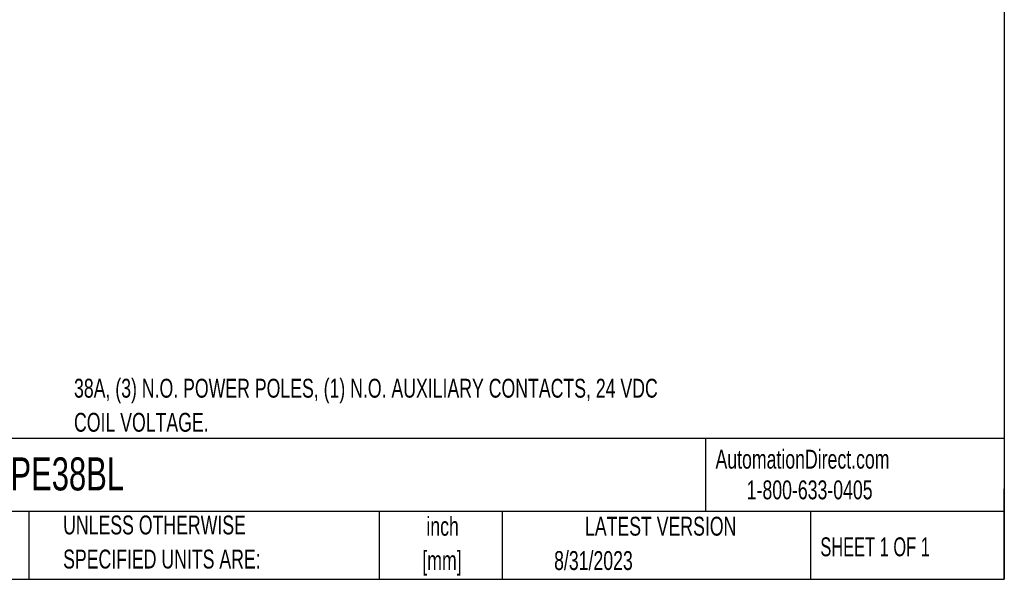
# Model space of a CAD drawing. Header units: inches. Extents: x 0.5 to 21.5, y 0.5 to 16.5.
# Tile 4 of 20: x 12.8 to 21.5, y 0.5 to 5.4. Entities that reach past the tile are written whole.
import ezdxf

# ---------------------------------------------------------------- set-up
doc = ezdxf.new("R2010")
doc.units = ezdxf.units.IN
doc.header["$LTSCALE"] = 2
doc.header["$MEASUREMENT"] = 0
doc.layers.add('TEXT', color=140, linetype='Continuous', lineweight=25)
doc.styles.add('SLDTEXTSTYLE0', font='TXT', dxfattribs={"width": 0.7})
doc.styles.add('SLDTEXTSTYLE1', font='TXT', dxfattribs={"width": 0.65})

# ---------------------------------------------------------------- blocks, each defined once
blk = doc.blocks.new('SW_NOTE_0')
at = {"layer": 'TEXT', "color": 0, "char_height": 0.16667, "attachment_point": 2, "style": 'SLDTEXTSTYLE0'}
for s, insert in [('inch', (0.25, 0.2148)), ('[mm]', (0.2444, -0.0861))]:
    blk.add_mtext(s, dxfattribs=dict(at, insert=insert))
blk = doc.blocks.new('SW_NOTE_0_1')
at = {"layer": 'TEXT', "color": 0, "char_height": 0.166667, "attachment_point": 1, "style": 'SLDTEXTSTYLE0'}
for s, insert in [('UNLESS OTHERWISE', (0, 0.2148)), ('SPECIFIED UNITS ARE:', (0, -0.0861))]:
    blk.add_mtext(s, dxfattribs=dict(at, insert=insert))
blk = doc.blocks.new('SW_NOTE_0_6')
at = {"layer": 'TEXT', "color": 0, "char_height": 0.166667, "attachment_point": 1, "style": 'SLDTEXTSTYLE0'}
for s, insert in [('38A, (3) N.O. POWER POLES, (1) N.O. AUXILIARY CONTACTS, 24 VDC', (0, 0.2148)), ('COIL VOLTAGE.', (0, -0.0861))]:
    blk.add_mtext(s, dxfattribs=dict(at, insert=insert))

msp = doc.modelspace()

# ---------------------------------------------------------------- linework, layer by layer
at = {"layer": 'TEXT'}
for p, q in [((21.5, 16.5), (21.5, 0.5)), ((21.5, 1.7422), (0.5, 1.7422)), ((18.8642, 1.7422), (18.8642, 1.1)), ((21.5, 0.5), (21.5, 1.3)), ((21.5, 1.1), (0.5, 1.1)), ((12.8961, 1.1), (12.8961, 0.5)), ((15.9862, 1.1), (15.9862, 0.5)), ((17.0718, 1.1), (17.0718, 0.5)), ((19.7912, 1.1), (19.7912, 0.5)), ((0.5, 0.5), (21.5, 0.5))]:
    msp.add_line(p, q, dxfattribs=at)

# ---------------------------------------------------------------- block references
for name, p in [('SW_NOTE_0_6', (13.2935, 2.0555)), ('SW_NOTE_0_1', (13.1975, 0.8482)), ('SW_NOTE_0', (16.2952, 0.8365))]:
    msp.add_blockref(name, p, dxfattribs=at)

# ---------------------------------------------------------------- texts
for s, insert, char_height, attachment_point, style in [('AutomationDirect.com', (18.9524, 1.6438), 0.166667, 1, 'SLDTEXTSTYLE0'), ('DPE38BL', (12.536, 1.5763), 0.29167, 1, 'SLDTEXTSTYLE0'), ('1-800-633-0405', (19.2277, 1.373), 0.166667, 1, 'SLDTEXTSTYLE0'), ('LATEST VERSION', (18.4687, 1.0523), 0.166667, 2, 'SLDTEXTSTYLE0'), ('SHEET 1 OF 1', (19.8773, 0.8702), 0.166667, 1, 'SLDTEXTSTYLE1'), ('8/31/2023', (17.5286, 0.7491), 0.16667, 1, 'SLDTEXTSTYLE0')]:
    msp.add_mtext(s, dxfattribs=dict(at, insert=insert, char_height=char_height, attachment_point=attachment_point, style=style))

doc.saveas('drawing.dxf')
